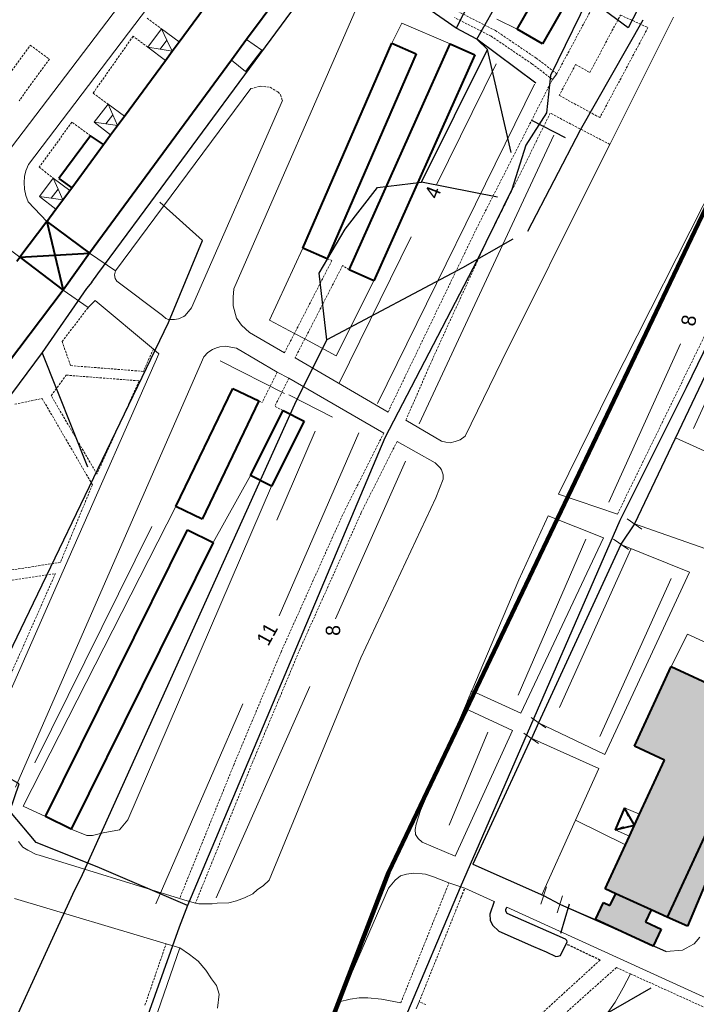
# Model space of a CAD drawing. Extents: x 13 to 4138, y -4831 to -1000.
# Tile 112 of 203: x 1801 to 1952, y -2485 to -2266. Entities that reach past the tile are written whole.
import ezdxf
from ezdxf.enums import TextEntityAlignment as Align

# ---------------------------------------------------------------- set-up
doc = ezdxf.new("R2010")
doc.units = 0
doc.header["$MEASUREMENT"] = 0
doc.linetypes.add('DASHED', pattern=[0.75, 0.5, -0.25])
for name, color, linetype in [('11', 7, 'CONTINUOUS'), ('24', 7, 'CONTINUOUS'), ('40', 7, 'CONTINUOUS'), ('42', 7, 'CONTINUOUS'), ('6', 7, 'CONTINUOUS'), ('7', 7, 'CONTINUOUS'), ('границы команд_1', 10, 'CONTINUOUS'), ('ЛЕСТНИЦЫ', 6, 'CONTINUOUS'), ('ПЕШЕХОДНЫЕ_ДОРОЖКИ', 3, 'CONTINUOUS'), ('ТРОТУАРЫ', 7, 'CONTINUOUS')]:
    doc.layers.add(name, color=color, linetype=linetype)
for name, color, linetype, lineweight in [('заборы', 5, 'CONTINUOUS', 30), ('заливки дома', 90, 'CONTINUOUS', 40), ('подъезды', 6, 'CONTINUOUS', 40)]:
    doc.layers.add(name, color=color, linetype=linetype, lineweight=lineweight)
doc.styles.get("Standard").update_dxf_attribs({"font": 'txt', "height": 0.2})

msp = doc.modelspace()

# ---------------------------------------------------------------- hatches: boundary and pattern name
at = {"layer": 'заливки дома', "lineweight": 30}
h = msp.add_hatch(color=8, dxfattribs=at)
h.dxf.hatch_style = 1
h.paths.add_polyline_path([(2481.35, -2787.7), (2479.9, -2790.89), (2478.24, -2794.54), (2495.53, -2802.4), (2498.64, -2795.55)])
h.paths.add_polyline_path([(2469.68, -2827.54), (2466.55, -2826.08), (2466.55, -2826.08), (2466.55, -2826.08), (2463.2, -2824.52), (2449.2, -2817.99), (2445.92, -2816.47), (2442.72, -2814.98), (2428.76, -2808.47), (2425.47, -2806.93), (2422.28, -2805.45), (2413.6, -2801.4), (2408.53, -2812.28), (2469.95, -2840.91), (2475.03, -2830.03)])
h.paths.add_polyline_path([(2488.78, -2881.62), (2479.49, -2876.51), (2475.15, -2874.12), (2470.14, -2871.54), (2454.1, -2863.26), (2414.98, -2940.35), (2453.18, -2956.42), (2466.26, -2928.92)])
h.paths.add_polyline_path([(2577.3, -2893.9), (2576.08, -2893.3), (2579.23, -2886.86), (2580.02, -2887.25), (2580.51, -2886.25), (2583.13, -2880.89), (2585.58, -2875.9), (2584.12, -2875.18), (2586.93, -2869.43), (2587.97, -2869.94), (2591.07, -2863.61), (2580.14, -2858.26), (2576.9, -2864.89), (2575.89, -2864.39), (2570.41, -2875.6), (2567.85, -2880.84), (2565.09, -2886.49), (2566.66, -2887.26), (2560.41, -2900.05), (2559.23, -2899.47), (2556, -2906.08), (2553.86, -2910.46), (2548.28, -2921.88), (2549.73, -2922.59), (2546.55, -2929.11), (2558.28, -2934.84), (2561.15, -2928.97), (2559.57, -2928.2), (2562.3, -2922.62), (2563.39, -2923.16), (2566.8, -2916.2), (2569.14, -2911.4), (2567.68, -2910.68), (2568.04, -2909.95), (2570.58, -2904.76), (2571.72, -2905.32)])
h.paths.add_polyline_path([(2520.45, -2910.28), (2507.53, -2904.09), (2501.77, -2916.1), (2514.69, -2922.29)])
h.paths.add_polyline_path([(2521.48, -2893.27), (2514.25, -2890.09), (2510.89, -2897.09), (2518.51, -2900.31)])
h.paths.add_polyline_path([(2531.05, -2966.03), (2534.2, -2959.49), (2533.12, -2958.96), (2535.86, -2953.26), (2536.77, -2953.7), (2539.58, -2947.87), (2528.76, -2942.66), (2527.93, -2942.26), (2524.6, -2949.17), (2523.76, -2948.76), (2518.25, -2960.21), (2515.61, -2965.69), (2513.2, -2970.69), (2514.83, -2971.48), (2508.95, -2983.69), (2507.78, -2983.13), (2505.98, -2986.87), (2503.6, -2991.8), (2499.66, -3000), (2516.36, -3000), (2518.45, -2995.67), (2518.66, -2995.23), (2517, -2994.43), (2519.87, -2988.47), (2520.68, -2988.86), (2526.32, -2977.18), (2525.11, -2976.6), (2527.2, -2972.27), (2527.97, -2970.66), (2528.66, -2970.99)])
h.paths.add_polyline_path([(2511.95, -3006.57), (2513.04, -3007.08), (2515.89, -3000.99), (2516.36, -3000), (2499.66, -3000), (2497.14, -3005.36), (2498.5, -3006), (2495.27, -3012.88), (2507.6, -3018.67), (2510.32, -3012.87), (2509.23, -3012.36)])
h.paths.add_polyline_path([(2418.47, -2982.95), (2411.27, -2979.4), (2406.5, -2977.05), (2407.62, -2974.78), (2402.22, -2972.12), (2395.51, -2968.81), (2389.8, -2966), (2388.59, -2968.45), (2376.76, -2962.61), (2370.05, -2976.22), (2375.91, -2979.1), (2375.2, -2980.54), (2381.89, -2983.84), (2382.78, -2982.05), (2388.52, -2984.88), (2390, -2981.88), (2395.63, -2984.66), (2394.35, -2987.25), (2400.53, -2990.3), (2399.46, -2992.46), (2406.49, -2995.93), (2407.45, -2993.98), (2411.94, -2996.19)])
h.paths.add_polyline_path([(2402.58, -2852.22), (2392, -2847.23), (2389.55, -2852.42), (2387.98, -2855.75), (2386.54, -2858.8), (2379.82, -2873.05), (2378.32, -2876.23), (2376.82, -2879.43), (2370.2, -2893.47), (2368.65, -2896.75), (2368.65, -2896.75), (2368.65, -2896.75), (2367.19, -2899.85), (2360.66, -2913.71), (2359.15, -2916.9), (2357.64, -2920.09), (2351.29, -2933.57), (2349.73, -2936.89), (2348.28, -2939.95), (2344.07, -2948.9), (2354.64, -2953.89)])
h.paths.add_polyline_path([(2045.07, -2478.55), (2022.92, -2467.73), (2020.35, -2473.13), (2000, -2463.46), (1997.68, -2462.41), (1990.39, -2459.09), (1987.27, -2457.67), (1981.38, -2454.99), (1979.07, -2460.16), (1971.24, -2477.63), (1977.98, -2480.73), (1979.96, -2481.64), (1989.07, -2485.83), (1990.92, -2486.68), (2000, -2490.85), (2009.88, -2495.38), (2014.57, -2497.53), (2032.2, -2505.61)])
h.paths.add_polyline_path([(2000, -2457.31), (2000, -2456.54), (1993.18, -2453.2), (1990.39, -2459.09), (1997.68, -2462.41)])
h.paths.add_polyline_path([(2047.27, -2423.21), (2034.88, -2417.27), (2029.43, -2428.63), (2041.81, -2434.57), (2045.26, -2427.39)])
h.paths.add_polyline_path([(2036.71, -2413.47), (2034.88, -2417.27), (2047.27, -2423.21), (2049.09, -2419.42)])
h.paths.add_polyline_path([(2029.43, -2428.63), (2027.6, -2432.44), (2039.98, -2438.38), (2041.81, -2434.57)])
h.paths.add_polyline_path([(2049.73, -2429.54), (2045.26, -2427.39), (2041.81, -2434.57), (2046.28, -2436.72)])
h.paths.add_polyline_path([(2034.28, -2397.78), (2032.69, -2397.04), (2026.65, -2394.22), (2032.97, -2380.71), (2018.91, -2374.13), (2010.91, -2391.24), (2019.1, -2395.07), (2005.08, -2425.04), (2010, -2427.34), (2015.39, -2429.86), (2018.57, -2431.35), (2025.37, -2416.81)])
h.paths.add_polyline_path([(2040.62, -2384.28), (2032.97, -2380.71), (2026.65, -2394.22), (2032.69, -2397.04), (2034.56, -2393.05), (2036.17, -2393.81)])
h.paths.add_polyline_path([(2035.12, -2376.12), (2021.05, -2369.55), (2018.91, -2374.13), (2032.97, -2380.71)])
h.paths.add_polyline_path([(2029.35, -2418.69), (2025.37, -2416.81), (2018.57, -2431.35), (2021.15, -2432.57), (2023.29, -2428.05), (2024.61, -2428.68)])
h.paths.add_polyline_path([(2010, -2427.34), (2008.62, -2430.21), (2013.99, -2432.78), (2015.39, -2429.86)])
h.paths.add_polyline_path([(1998.38, -2421.79), (1999.05, -2420.34), (1970.56, -2407.09), (1962.39, -2424.65), (1978.9, -2432.33), (1982.25, -2433.88), (1990.89, -2437.9)])
h.paths.add_polyline_path([(1978.9, -2432.33), (1977.39, -2435.22), (1980.73, -2436.75), (1982.25, -2433.88)], flags=17)
h.paths.add_polyline_path([(1959.97, -2416.27), (1946.3, -2409.91), (1938.1, -2427.69), (1944.8, -2430.78), (1939.22, -2442.86), (1936.97, -2447.73), (1936.09, -2449.66), (1931.58, -2459.43), (1933.98, -2460.54), (1941.82, -2464.15), (1945.4, -2465.8), (1955.92, -2443), (1960.51, -2433.05), (1957.7, -2431.75), (1953.21, -2429.68)])
h.paths.add_polyline_path([(1941.82, -2464.15), (1933.98, -2460.54), (1932.63, -2463.15), (1931.19, -2462.52), (1929.45, -2466.28), (1938.17, -2470.3), (1942.31, -2472.14), (1944.06, -2468.45), (1940.58, -2466.83)])
h.paths.add_polyline_path([(1959.52, -2444.88), (1955.92, -2443), (1945.4, -2465.8), (1949.91, -2467.75)])
h.paths.add_polyline_path([(1964.24, -2418.09), (1959.97, -2416.27), (1953.21, -2429.68), (1957.7, -2431.75)])
h.paths.add_polyline_path([(2014.6, -2330.54), (2008.76, -2327.6), (2006.11, -2332.88), (2000.21, -2329.92), (2000, -2330.36), (1999.34, -2331.73), (1989.16, -2327.24), (1986.59, -2332.39), (1989.47, -2333.8), (1985.26, -2342.23), (1992.73, -2345.6), (1995.43, -2346.82), (1998.12, -2348.03), (2000, -2348.88), (2006.38, -2351.97), (2008.28, -2352.88), (2010.52, -2348.43), (2012.64, -2344.19), (2042.16, -2359.01), (2044.95, -2353.44), (2041.82, -2351.86), (2044.9, -2345.73)])
h.paths.add_polyline_path([(2012.64, -2344.19), (2010.52, -2348.43), (2033.63, -2360.12), (2032.92, -2361.53), (2039.26, -2364.74), (2042.16, -2359.01)])
h.paths.add_polyline_path([(2047.7, -2354.82), (2046.43, -2354.18), (2044.95, -2353.44), (2042.16, -2359.01), (2044.91, -2360.39)])
h.paths.add_polyline_path([(2447.81, -2975.59), (2442.53, -2972.96), (2437.15, -2983.73), (2442.43, -2986.36)])

# ---------------------------------------------------------------- linework, layer by layer
at = {"layer": '11', "color": 253, "linetype": 'Continuous', "lineweight": 0}
for p, q in [((1886.29, -2266.64), (1884.02, -2271.1)), ((1897.08, -2271.27), (1886.29, -2266.64)), ((1911.97, -2268.01), (1907.42, -2265.72)), ((1947.22, -2359.03), (1974.78, -2300.99)), ((1856.79, -2332.76), (1864.19, -2316.75)), ((1880.03, -2324.02), (1871.68, -2340.71)), ((1862.35, -2335.73), (1856.79, -2332.76)), ((1864.67, -2336.97), (1862.35, -2335.73)), ((1871.68, -2340.71), (1864.67, -2336.97)), ((1938.12, -2378.19), (1947.22, -2359.03)), ((1844.25, -2382.34), (1852.6, -2367.41)), ((1835.93, -2374.29), (1801.89, -2441.06)), ((1939.76, -2379.32), (1936.47, -2377.06)), ((1936.75, -2383.86), (1933.45, -2381.59)), ((1916.71, -2422.45), (1935.06, -2382.79)), ((1918.36, -2423.58), (1915.06, -2421.32)), ((1916.75, -2427.06), (1913.45, -2424.8)), ((1902.12, -2453.97), (1915.1, -2425.93)), ((1801.89, -2441.06), (1806.92, -2443.37)), ((1917.45, -2460.76), (1902.12, -2453.97)), ((1918.48, -2459.04), (1917.25, -2462.84)), ((1917.87, -2460.94), (1917.45, -2460.76)), ((1922.1, -2460.99), (1920.87, -2464.8)), ((1929.45, -2466.28), (1921.49, -2462.89))]:
    msp.add_line(p, q, dxfattribs=at)
at = {"layer": '24', "color": 253, "linetype": 'Continuous', "lineweight": 0}
for p, q in [((1803.12, -2298.15), (1840.83, -2248.41)), ((1796.62, -2297.69), (1832.91, -2250.12)), ((1879.05, -2256.63), (1848.83, -2325.81)), ((1932.59, -2293.64), (1946.81, -2265.29)), ((1851.7, -2270.3), (1855.07, -2272.66)), ((1855.07, -2272.66), (1851.48, -2277.42)), ((1851.48, -2277.42), (1848.31, -2274.91)), ((1919.85, -2279.18), (1920.82, -2277.92)), ((1852.67, -2281.22), (1822.51, -2321.83)), ((1859.68, -2283.87), (1839.41, -2330.07)), ((1929.69, -2299.41), (1932.59, -2293.64)), ((1802.48, -2299.52), (1803.12, -2298.15)), ((1802.21, -2300.8), (1802.48, -2299.52)), ((1908.54, -2341.83), (1929.69, -2299.41)), ((1802.12, -2302.16), (1802.21, -2300.8)), ((1802.21, -2303.59), (1802.12, -2302.16)), ((1956.4, -2301.36), (1932.81, -2347.85)), ((1802.48, -2305), (1802.21, -2303.59)), ((1803.03, -2306.46), (1802.48, -2305)), ((1807.19, -2310.85), (1803.03, -2306.46)), ((1796.09, -2314.98), (1801.17, -2318.78)), ((1816.68, -2317.84), (1822.51, -2321.83)), ((1822.51, -2321.83), (1822.27, -2322.72)), ((1822.27, -2322.72), (1822.38, -2323.48)), ((1822.38, -2323.48), (1822.77, -2324.12)), ((1822.77, -2324.12), (1832.93, -2331.76)), ((1810.82, -2326.09), (1816.41, -2329.97)), ((1848.73, -2327.66), (1848.83, -2325.81)), ((1816.41, -2329.97), (1817.95, -2328.41)), ((1817.95, -2328.41), (1830.92, -2339.23)), ((1848.73, -2329.61), (1848.73, -2327.66)), ((1838.02, -2331.76), (1839.41, -2330.07)), ((1849.43, -2332.32), (1848.73, -2329.61)), ((1832.93, -2331.76), (1833.7, -2332.39)), ((1833.7, -2332.39), (1834.33, -2332.65)), ((1834.33, -2332.65), (1835.6, -2332.65)), ((1835.6, -2332.65), (1836.49, -2332.52)), ((1836.49, -2332.52), (1837.7, -2332.01)), ((1837.7, -2332.01), (1838.02, -2331.76)), ((1850.54, -2333.93), (1849.43, -2332.32)), ((1852.35, -2335.53), (1850.54, -2333.93)), ((1860.12, -2340.08), (1852.35, -2335.53)), ((1830.92, -2339.23), (1832.17, -2340.27)), ((1843.09, -2339.98), (1842.2, -2340.94)), ((1844.13, -2339.35), (1843.09, -2339.98)), ((1844.97, -2338.93), (1844.13, -2339.35)), ((1845.73, -2338.72), (1844.97, -2338.93)), ((1846.99, -2338.58), (1845.73, -2338.72)), ((1848.17, -2338.79), (1846.99, -2338.58)), ((1849.48, -2339.05), (1848.17, -2338.79)), ((1858.53, -2344.35), (1849.48, -2339.05)), ((1842.2, -2340.94), (1800.22, -2436.8)), ((1832.17, -2340.27), (1812.14, -2385.57)), ((1862.48, -2341.22), (1883.21, -2353.26)), ((1900.36, -2358.65), (1908.54, -2341.83)), ((1858.53, -2344.35), (1861.12, -2345.72)), ((1861.12, -2345.72), (1882.24, -2357.95)), ((1932.81, -2347.85), (1921.18, -2371.53)), ((1887.19, -2355.07), (1895.09, -2359.71)), ((1895.09, -2359.71), (1896.07, -2359.99)), ((1898.15, -2359.85), (1899.27, -2359.43)), ((1899.27, -2359.43), (1900.36, -2358.65)), ((1885.21, -2359.8), (1893.7, -2364.59)), ((1896.07, -2359.99), (1897.04, -2360.13)), ((1897.04, -2360.13), (1898.15, -2359.85)), ((1893.7, -2364.59), (1894.81, -2365.7)), ((1894.81, -2365.7), (1895.09, -2366.12)), ((1895.09, -2366.12), (1895.51, -2367.23)), ((1895.51, -2368.21), (1893.85, -2372.37)), ((1895.51, -2367.23), (1895.51, -2368.21)), ((1877.14, -2408.02), (1893.85, -2372.37)), ((1934.32, -2375.99), (1921.18, -2371.53)), ((1918.87, -2376.38), (1912.36, -2390.66)), ((1931.23, -2381.26), (1918.87, -2376.38)), ((1954.01, -2383.74), (1938.12, -2378.19)), ((1912.8, -2420.34), (1931.23, -2381.26)), ((1935.06, -2382.79), (1950.35, -2388.89)), ((1812.14, -2385.57), (1787.18, -2442.33)), ((1950.35, -2388.89), (1931.51, -2429.54)), ((1912.36, -2390.66), (1901.85, -2415.34)), ((1946.3, -2409.91), (1949.91, -2402.71)), ((1949.91, -2402.71), (1963.22, -2408.88)), ((1856.71, -2457.51), (1877.14, -2408.02)), ((1901.85, -2415.34), (1900.25, -2419.19)), ((1901.85, -2415.34), (1912.8, -2420.34)), ((1900.25, -2419.19), (1890.46, -2441.99)), ((1910.94, -2424.21), (1900.25, -2419.19)), ((1931.51, -2429.54), (1916.71, -2422.45)), ((1898.13, -2452.2), (1910.94, -2424.21)), ((1915.1, -2425.93), (1930.14, -2432.66)), ((1930.14, -2432.66), (1924.95, -2444.15)), ((1890.46, -2441.99), (1889.45, -2445.05)), ((1889.45, -2445.05), (1889.28, -2446.27)), ((1924.95, -2444.15), (1917.45, -2460.76)), ((1924.95, -2444.15), (1936.09, -2449.66)), ((1889.28, -2446.27), (1889.36, -2447.33)), ((1889.36, -2447.33), (1889.93, -2448.22)), ((1801.86, -2450.15), (1800.88, -2448.9)), ((1889.93, -2448.22), (1890.83, -2449.03)), ((1890.83, -2449.03), (1898.13, -2452.2)), ((1802.97, -2450.85), (1801.86, -2450.15)), ((1804.78, -2451.82), (1802.97, -2450.85)), ((1805.48, -2451.96), (1804.78, -2451.82)), ((1836.77, -2461.61), (1805.48, -2451.96)), ((1887.33, -2456.19), (1885.95, -2456.59)), ((1888.96, -2455.94), (1887.33, -2456.19)), ((1890.78, -2456.09), (1888.96, -2455.94)), ((1891.57, -2456.2), (1890.78, -2456.09)), ((1893.37, -2456.76), (1891.57, -2456.2)), ((1856.71, -2457.51), (1855.41, -2458.78)), ((1884.82, -2457.49), (1883.34, -2459.3)), ((1885.95, -2456.59), (1884.82, -2457.49)), ((1896.77, -2458.15), (1893.37, -2456.76)), ((1900.31, -2459.32), (1896.77, -2458.15)), ((1853.05, -2460.59), (1851.24, -2461.43)), ((1854.16, -2459.62), (1853.05, -2460.59)), ((1855.41, -2458.78), (1854.16, -2459.62)), ((1883.34, -2459.3), (1872.35, -2484.62)), ((1900.31, -2459.32), (1906.87, -2462.3)), ((1833.77, -2471.68), (1799.99, -2461.59)), ((1838.43, -2462.13), (1836.77, -2461.61)), ((1840.31, -2462.62), (1838.43, -2462.13)), ((1841.08, -2462.82), (1840.31, -2462.62)), ((1845.11, -2462.68), (1844, -2462.82)), ((1847.76, -2462.55), (1845.11, -2462.68)), ((1849.43, -2462.13), (1847.76, -2462.55)), ((1851.24, -2461.43), (1849.43, -2462.13)), ((1844, -2462.82), (1841.08, -2462.82)), ((1909.67, -2463.57), (1975.06, -2493.3)), ((1951.84, -2471.17), (1951.43, -2471.73)), ((1952.68, -2470.19), (1951.84, -2471.17)), ((1836.79, -2472.58), (1831.19, -2488.9)), ((1836.79, -2472.58), (1833.77, -2471.68)), ((1838.94, -2474.09), (1836.79, -2472.58)), ((1945.16, -2473.4), (1942.28, -2472.2)), ((1948.78, -2473.12), (1945.16, -2473.4)), ((1949.76, -2472.56), (1948.78, -2473.12)), ((1950.31, -2472.28), (1949.76, -2472.56)), ((1951.43, -2471.73), (1950.31, -2472.28)), ((1840.88, -2475.6), (1838.94, -2474.09)), ((1842.6, -2477.54), (1840.88, -2475.6)), ((1843.89, -2479.48), (1842.6, -2477.54)), ((1844.97, -2480.98), (1843.89, -2479.48)), ((1845.61, -2482.92), (1844.97, -2480.98)), ((1845.2, -2486.03), (1845.61, -2482.92)), ((1872.35, -2484.62), (1874.8, -2484.05)), ((1874.8, -2484.05), (1876.75, -2483.72)), ((1876.75, -2483.72), (1878.69, -2483.72)), ((1878.69, -2483.72), (1881.78, -2484.05)), ((1881.78, -2484.05), (1886.05, -2484.85)), ((1889.51, -2486.22), (1890.13, -2484.66))]:
    msp.add_line(p, q, dxfattribs=at)
at = {"layer": '24', "color": 253, "linetype": 'DASHED', "lineweight": 0}
for p, q in [((1920.82, -2277.92), (1929.18, -2262.31)), ((1906.2, -2269.56), (1897.99, -2265.38)), ((1907.18, -2268.3), (1898.97, -2264.12)), ((1928.17, -2277.65), (1934.99, -2264.83)), ((1934.99, -2264.83), (1941.12, -2267.62)), ((1829.52, -2265.53), (1832.76, -2267.92)), ((1941.12, -2267.62), (1930.4, -2287.68)), ((1826.41, -2269.55), (1817.51, -2282.21)), ((1829.69, -2271.98), (1826.41, -2269.55)), ((1915.26, -2275.69), (1906.2, -2269.56)), ((1916.23, -2274.44), (1907.18, -2268.3)), ((1796.76, -2280.84), (1803.5, -2271.55)), ((1803.5, -2271.55), (1807.75, -2274.63)), ((1807.75, -2274.63), (1801.01, -2283.93)), ((1919.85, -2279.18), (1915.26, -2275.69)), ((1920.82, -2277.92), (1916.23, -2274.44)), ((1925, -2275.84), (1921.34, -2282.74)), ((1925, -2275.84), (1928.17, -2277.65)), ((1852.67, -2281.22), (1854.71, -2280.71)), ((1854.71, -2280.71), (1856.94, -2280.92)), ((1902.84, -2312.56), (1919.85, -2279.18)), ((1817.51, -2282.21), (1820.83, -2284.67)), ((1856.94, -2280.92), (1858.67, -2281.97)), ((1858.67, -2281.97), (1859.25, -2282.6)), ((1859.25, -2282.6), (1859.68, -2283.87)), ((1930.4, -2287.68), (1921.34, -2282.74)), ((1919.35, -2286.69), (1904.43, -2316.8)), ((1932.59, -2293.64), (1919.35, -2286.69)), ((1812.77, -2288.7), (1805.5, -2298.71)), ((1816.94, -2291.72), (1812.77, -2288.7)), ((1934.32, -2375.99), (1975.08, -2292.6)), ((1805.5, -2298.71), (1808.62, -2301.18)), ((1883.21, -2353.26), (1902.84, -2312.56)), ((1904.43, -2316.8), (1893.08, -2341.52)), ((1870.71, -2319.51), (1862.35, -2335.73)), ((1869.65, -2319.13), (1870.71, -2319.51)), ((1873.08, -2320.63), (1864.67, -2336.97)), ((1874.54, -2321.55), (1873.08, -2320.63)), ((1810.58, -2337.57), (1816.41, -2329.97)), ((1812.49, -2342.92), (1810.58, -2337.57)), ((1862.35, -2335.73), (1860.12, -2340.08)), ((1864.67, -2336.97), (1862.48, -2341.22)), ((1830.92, -2339.23), (1828.7, -2344.2)), ((1893.08, -2341.52), (1887.19, -2355.07)), ((1828.7, -2344.2), (1812.49, -2342.92)), ((1858.53, -2344.35), (1855.16, -2351.1)), ((1808.18, -2349.62), (1811.48, -2345.04)), ((1811.48, -2345.04), (1827.76, -2346.31)), ((1827.76, -2346.31), (1818.34, -2367.08)), ((1861.12, -2345.72), (1859.31, -2349.38)), ((1800.05, -2351.51), (1806.15, -2350.24)), ((1806.15, -2350.24), (1817.34, -2369.45)), ((1818.34, -2367.08), (1808.18, -2349.62)), ((1854.42, -2350.79), (1855.16, -2351.1)), ((1859.31, -2349.38), (1857.96, -2351.99)), ((1859.84, -2352.92), (1857.96, -2351.99)), ((1882.24, -2357.95), (1873.06, -2376.22)), ((1885.21, -2359.8), (1877.24, -2375.66)), ((1817.34, -2369.45), (1810.2, -2386.76)), ((1873.06, -2376.22), (1859.44, -2406.55)), ((1877.24, -2375.66), (1863.61, -2405.99)), ((1810.2, -2386.76), (1768.55, -2393.09)), ((1772.75, -2394.69), (1809.1, -2389.22)), ((1809.1, -2389.22), (1785.94, -2441.55)), ((1859.44, -2406.55), (1848.89, -2431.72)), ((1863.61, -2405.99), (1853.07, -2431.16)), ((1900.25, -2419.19), (1901.85, -2415.34)), ((1848.89, -2431.72), (1836.77, -2461.61)), ((1853.07, -2431.16), (1840.31, -2462.62)), ((1886.05, -2484.85), (1896.77, -2458.15)), ((1890.13, -2484.66), (1899.5, -2461.32)), ((1829.04, -2485.4), (1833.77, -2471.68)), ((1930.45, -2475.33), (1903.26, -2500.16)), ((1934.09, -2476.98), (1906.19, -2501.93)), ((1934.09, -2476.98), (1937.24, -2478.41)), ((1937.24, -2478.41), (1972.26, -2494.26)), ((1891.65, -2485.2), (1890.13, -2484.66))]:
    msp.add_line(p, q, dxfattribs=at)
at = {"layer": '24', "color": 253, "linetype": 'DASHED'}
for p, q in [((1899.5, -2461.32), (1900.31, -2459.32)), ((1930.45, -2475.33), (1922.86, -2471.72))]:
    msp.add_line(p, q, dxfattribs=at)
at = {"layer": '24', "color": 253}
for p, q in [((1906.87, -2462.3), (1905.86, -2465.09)), ((1909.46, -2464.05), (1909.67, -2463.57)), ((1909.46, -2464.46), (1909.46, -2464.05)), ((1909.75, -2464.92), (1909.46, -2464.46)), ((1922.78, -2470.7), (1909.75, -2464.92)), ((1905.86, -2465.09), (1905.99, -2466.41)), ((1905.99, -2466.41), (1906.5, -2467.58)), ((1906.5, -2467.58), (1907.92, -2468.92)), ((1907.92, -2468.92), (1915.61, -2472.29)), ((1921.65, -2474.27), (1923.1, -2471.23)), ((1923.03, -2470.94), (1922.78, -2470.7)), ((1923.1, -2471.23), (1923.03, -2470.94)), ((1915.61, -2472.29), (1918.42, -2473.52)), ((1918.42, -2473.52), (1920.62, -2474.49)), ((1920.62, -2474.49), (1921.11, -2474.48)), ((1921.11, -2474.48), (1921.65, -2474.27))]:
    msp.add_line(p, q, dxfattribs=at)
at = {"layer": '40', "color": 253, "linetype": 'Continuous', "lineweight": 0}
for p, q in [((1907.3, -2275.72), (1894.03, -2302.68)), ((1915.84, -2280.22), (1880.84, -2351.35)), ((1920.18, -2291.62), (1890.14, -2355.89)), ((1951.29, -2356.93), (1975.66, -2303.01)), ((1888.36, -2314.21), (1872.3, -2346.84)), ((1932.4, -2373.35), (1948.34, -2338.1)), ((1845.84, -2341.88), (1860.14, -2349.15)), ((1861.13, -2349.45), (1870.82, -2354.39)), ((1866.96, -2357.51), (1858.41, -2377.31)), ((1876.73, -2357.88), (1858.97, -2398.65)), ((1947.22, -2359.03), (1962.67, -2366)), ((1887.07, -2364.18), (1871.48, -2399.34)), ((1825.21, -2444.09), (1857.28, -2369.75)), ((1830.57, -2378.74), (1804.49, -2431.4)), ((1912.17, -2416.34), (1927.25, -2381.57)), ((1921.39, -2419.04), (1937.33, -2383.78)), ((1930.38, -2425.56), (1946.32, -2390.31)), ((1865.8, -2414.41), (1844.93, -2461.48)), ((1850.87, -2418.26), (1831.45, -2462.83)), ((1896.83, -2445.25), (1905.45, -2424.58)), ((1823.39, -2446.28), (1825.21, -2444.09)), ((1812.62, -2446.19), (1816.11, -2447.56)), ((1817.38, -2447.56), (1819.75, -2447.01)), ((1819.75, -2447.01), (1823.39, -2446.28)), ((1816.11, -2447.56), (1817.38, -2447.56)), ((1935.62, -2481.49), (1937.24, -2478.41)), ((1933.79, -2484.7), (1935.62, -2481.49)), ((1931.66, -2487.75), (1933.79, -2484.7))]:
    msp.add_line(p, q, dxfattribs=at)
at = {"layer": '6', "color": 253, "linetype": 'Continuous', "lineweight": 40}
for p, q in [((1911.97, -2268.01), (1941.46, -2216.22)), ((1947.15, -2219.46), (1917.65, -2271.25)), ((1862.22, -2256.01), (1851.7, -2270.3)), ((1836.66, -2270.83), (1845.77, -2258.47)), ((1917.65, -2271.25), (1911.97, -2268.01)), ((1835.13, -2272.91), (1836.66, -2270.83)), ((1851.7, -2270.3), (1848.31, -2274.91)), ((1864.19, -2316.75), (1884.02, -2271.1)), ((1874.54, -2321.55), (1897.08, -2271.27)), ((1884.02, -2271.1), (1889.49, -2273.47)), ((1897.08, -2271.27), (1902.58, -2273.73)), ((1833.6, -2274.99), (1835.13, -2272.91)), ((1889.49, -2273.47), (1869.65, -2319.13)), ((1902.58, -2273.73), (1880.03, -2324.02)), ((1848.31, -2274.91), (1816.68, -2317.84)), ((1824.46, -2287.39), (1833.6, -2274.99)), ((1821.4, -2291.55), (1822.93, -2289.47)), ((1822.93, -2289.47), (1824.46, -2287.39)), ((1816.94, -2291.72), (1809.89, -2301.25)), ((1819.82, -2293.7), (1816.94, -2291.72)), ((1819.82, -2293.7), (1821.4, -2291.55)), ((1812.75, -2303.3), (1819.82, -2293.7)), ((1809.89, -2301.25), (1812.75, -2303.3)), ((1810.76, -2305.99), (1812.29, -2303.91)), ((1812.29, -2303.91), (1812.75, -2303.3)), ((1809.23, -2308.07), (1810.76, -2305.99)), ((1807.19, -2310.85), (1809.23, -2308.07)), ((1807.19, -2310.85), (1801.17, -2318.78)), ((1807.19, -2310.85), (1810.82, -2326.09)), ((1807.19, -2310.85), (1816.68, -2317.84)), ((1801.17, -2318.78), (1816.68, -2317.84)), ((1816.68, -2317.84), (1810.82, -2326.09)), ((1869.65, -2319.13), (1864.19, -2316.75)), ((1800.53, -2319.63), (1801.17, -2318.78)), ((1801.17, -2318.78), (1810.82, -2326.09)), ((1880.03, -2324.02), (1874.54, -2321.55)), ((1810.82, -2326.09), (1764.91, -2386.69)), ((1835.93, -2374.29), (1848.64, -2348)), ((1848.64, -2348), (1854.42, -2350.79)), ((1854.42, -2350.79), (1841.77, -2377.1)), ((1852.6, -2367.41), (1859.84, -2352.92)), ((1859.84, -2352.92), (1864.52, -2355.26)), ((1864.52, -2355.26), (1857.28, -2369.75)), ((1857.28, -2369.75), (1852.6, -2367.41)), ((1841.77, -2377.1), (1835.93, -2374.29)), ((1806.92, -2443.37), (1838.55, -2379.52)), ((1838.55, -2379.52), (1844.25, -2382.34)), ((1844.25, -2382.34), (1812.62, -2446.19)), ((1938.1, -2427.69), (1946.3, -2409.91)), ((1946.3, -2409.91), (1959.97, -2416.27)), ((1944.8, -2430.78), (1938.1, -2427.69)), ((1939.22, -2442.86), (1944.8, -2430.78)), ((1936.97, -2447.73), (1939.22, -2442.86)), ((1955.92, -2443), (1945.4, -2465.8)), ((1812.62, -2446.19), (1806.92, -2443.37)), ((1959.52, -2444.88), (1949.91, -2467.75)), ((1936.09, -2449.66), (1936.97, -2447.73)), ((1931.58, -2459.43), (1936.09, -2449.66)), ((1933.98, -2460.54), (1931.58, -2459.43)), ((1932.63, -2463.15), (1933.98, -2460.54)), ((1941.82, -2464.15), (1933.98, -2460.54)), ((1929.45, -2466.28), (1931.19, -2462.52)), ((1931.19, -2462.52), (1932.63, -2463.15)), ((1941.82, -2464.15), (1940.58, -2466.83)), ((1945.4, -2465.8), (1941.82, -2464.15)), ((1942.28, -2472.2), (1929.45, -2466.28)), ((1940.58, -2466.83), (1944.06, -2468.45)), ((1949.91, -2467.75), (1945.4, -2465.8)), ((1944.06, -2468.45), (1942.28, -2472.2))]:
    msp.add_line(p, q, dxfattribs=at)
at = {"layer": '7', "color": 253, "linetype": 'Continuous', "lineweight": 0}
for p, q in [((1829.69, -2271.98), (1832.76, -2267.92)), ((1832.76, -2267.92), (1836.66, -2270.83)), ((1832.76, -2267.92), (1833.94, -2270.42)), ((1833.6, -2274.99), (1829.69, -2271.98)), ((1832.41, -2272.45), (1829.69, -2271.98)), ((1833.94, -2270.42), (1832.41, -2272.45)), ((1833.94, -2270.42), (1835.13, -2272.91)), ((1835.13, -2272.91), (1832.41, -2272.45)), ((1817.75, -2288.73), (1820.83, -2284.67)), ((1820.83, -2284.67), (1824.46, -2287.39)), ((1820.83, -2284.67), (1821.88, -2287.07)), ((1821.88, -2287.07), (1820.34, -2289.1)), ((1821.88, -2287.07), (1822.93, -2289.47)), ((1821.4, -2291.55), (1817.75, -2288.73)), ((1820.34, -2289.1), (1817.75, -2288.73)), ((1822.93, -2289.47), (1820.34, -2289.1)), ((1805.55, -2305.23), (1808.62, -2301.18)), ((1808.62, -2301.18), (1812.29, -2303.91)), ((1808.62, -2301.18), (1809.69, -2303.58)), ((1809.69, -2303.58), (1808.16, -2305.61)), ((1809.69, -2303.58), (1810.76, -2305.99)), ((1809.23, -2308.07), (1805.55, -2305.23)), ((1808.16, -2305.61), (1805.55, -2305.23)), ((1810.76, -2305.99), (1808.16, -2305.61)), ((1935.91, -2441.44), (1933.82, -2446.31)), ((1939.22, -2442.86), (1935.91, -2441.43)), ((1935.91, -2441.43), (1935.91, -2441.44)), ((1935.91, -2441.44), (1936.65, -2443.29)), ((1933.82, -2446.31), (1935.69, -2445.6)), ((1933.82, -2446.31), (1936.97, -2447.73))]:
    msp.add_line(p, q, dxfattribs=at)
at = {"layer": 'границы команд_1', "color": 6, "lineweight": 100}
msp.add_lwpolyline([(1963.4, -2288.16), (2704.48, -2703.65), (2532.48, -3033.92), (2506.23, -3048.96), (2486.41, -3056.28), (1781.42, -2720.03), (1883.34, -2455.8)], close=True, dxfattribs=at)
at = {"layer": 'заборы'}
for p, q in [((1974.78, -2300.99), (1938.12, -2378.19)), ((1938.12, -2378.19), (1935.04, -2382.68)), ((1935.06, -2382.79), (1916.71, -2422.45)), ((1916.71, -2422.45), (1915.14, -2425.95)), ((1915.1, -2425.93), (1902.12, -2453.97)), ((1902.12, -2453.97), (1917.87, -2460.94)), ((1917.87, -2460.94), (1921.49, -2462.89)), ((1921.49, -2462.89), (1945.16, -2473.4))]:
    msp.add_line(p, q, dxfattribs=at)
at = {"layer": 'ЛЕСТНИЦЫ'}
msp.add_lwpolyline([(1921.69, -2469.3), (1923.6, -2462.8)], dxfattribs=at)
at = {"layer": 'ПЕШЕХОДНЫЕ_ДОРОЖКИ'}
for points in [[(1929.27, -2206.5), (1904.58, -2255.67), (1898.38, -2267.77)], [(1902.97, -2270.24), (1910.4, -2257.07), (1921.74, -2237.55), (1933.87, -2215)], [(1817.19, -2324.3), (1818.55, -2322.47), (1829.07, -2308.2), (1864.11, -2260.75), (1869.52, -2253.41), (1871.46, -2248.39)], [(1916.13, -2280), (1902.97, -2270.24), (1898.38, -2267.77), (1874.81, -2251.37)], [(1941.85, -2257.73), (1936.69, -2267.71), (1926.04, -2259.71)], [(1817.49, -2514.3), (1792.65, -2504.87), (1812.98, -2460.66), (1815.13, -2456.24), (1862.44, -2351.5), (1869.59, -2337.15), (1867.9, -2322.33), (1873.64, -2312.55), (1880.89, -2303.28), (1890.66, -2302.03), (1905.39, -2272.51), (1902.97, -2270.24)], [(1910.62, -2295.48), (1905.39, -2272.51)], [(1922.77, -2292.18), (1915.22, -2288.32)], [(1907.56, -2305.38), (1890.66, -2302.03)], [(1911.02, -2314.74), (1899.8, -2321.14), (1869.59, -2337.15)], [(1817.19, -2324.3), (1816, -2325.76), (1806.15, -2339.97), (1775.81, -2380.82), (1764.15, -2396.53), (1732.53, -2439.1), (1727.61, -2445.35)], [(1816.35, -2365.52), (1806.15, -2339.97)], [(1871.57, -2521.75), (1894.39, -2508.78), (1905.94, -2502.14), (1941.81, -2481.5)]]:
    msp.add_lwpolyline(points, dxfattribs=at)
at = {"layer": 'подъезды'}
for p, q in [((1935.91, -2441.43), (1933.82, -2446.31)), ((1938.1, -2445.29), (1935.91, -2441.43)), ((1933.82, -2446.31), (1938.1, -2445.29))]:
    msp.add_line(p, q, dxfattribs=at)
at = {"layer": 'ТРОТУАРЫ'}
for points in [[(2172.8, -1859.09), (2168.64, -1865.44), (2166.41, -1868.86), (2164.68, -1870.6), (2147.69, -1897.97), (2119.2, -1946.57), (2114.98, -1953.7), (2064.82, -2036.35), (2047.64, -2062.81), (2018.47, -2108.3), (1943.55, -2232.7), (1929.29, -2258.01), (1919.39, -2278.3), (1918.48, -2286.61), (1913.88, -2293.78), (1910.81, -2303.67), (1903.05, -2319.44), (1882.48, -2359.02), (1838.51, -2463.16), (1836.68, -2467.99), (1820.75, -2512.6), (1797.93, -2566.28), (1799.96, -2571.53), (1797.93, -2575.82)], [(1939.94, -2266.01), (1926.03, -2290.47), (1914.28, -2313.04)], [(1824.54, -2643.04), (1831.47, -2628.15), (1845.62, -2592.35), (1850.16, -2580.87), (1851.42, -2577.77), (1860.3, -2555.86), (1874.82, -2520.05), (1884.16, -2495.28), (1886.83, -2488.81), (1899.38, -2459.1), (1934.94, -2377.33), (1949.74, -2347.81), (1973.63, -2298.6)], [(1755.63, -2477.84), (1766.91, -2468.76), (1772.25, -2465.25), (1787.74, -2429.9), (1804.21, -2395.74), (1819.61, -2363.82), (1834.29, -2333.35), (1841.9, -2315.02), (1832.33, -2306.5)], [(1838.51, -2463.16), (1818.38, -2454.54), (1804.82, -2449.15), (1798.97, -2442.12), (1801.02, -2436.09), (1798.4, -2434.56), (1787.74, -2429.9)]]:
    msp.add_lwpolyline(points, dxfattribs=at)

# ---------------------------------------------------------------- texts
at = {"layer": '42', "color": 253, "linetype": 'Continuous', "lineweight": 0}
for s, rotation, p in [('4', 68.7142, (1893.2, -2304.31)), ('8', 79.1382, (1950.2, -2332.85)), ('11', 61.1964, (1856.26, -2402.71)), ('8', 90.4194, (1870.93, -2401.91))]:
    msp.add_text(s, height=3.2, rotation=rotation, dxfattribs=at).set_placement(p, align=Align.MIDDLE)

doc.saveas('drawing.dxf')
